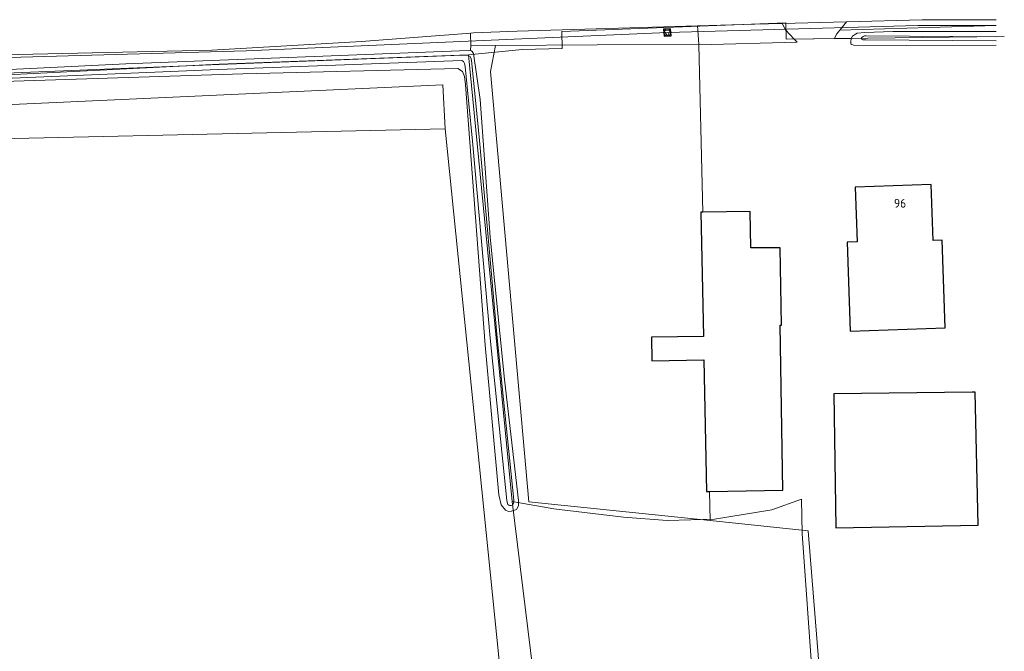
# Model space of a CAD drawing. Header units: metres. Extents: x 174255 to 175175, y 462028 to 462911.
# Tile 97 of 256: x 174850 to 174962, y 462150 to 462222. Entities that reach past the tile are written whole.
import ezdxf
from ezdxf.lldxf.tags import DXFTag

# ---------------------------------------------------------------- set-up
doc = ezdxf.new("R2010")
doc.units = ezdxf.units.M
for name, color, linetype, lineweight in [('B-WE-OG-BEBOUWING-G', 8, 'Continuous', 30), ('B-WE-OG-BEBOUWING_HUISNUMMER-T20', 8, 'Continuous', 20), ('B-WE-OG-BOS-G', 8, 'Continuous', 20), ('B-WE-OG-TERREIN_AGRARISCH-G', 8, 'Continuous', 20), ('B-WE-OG-TERREIN_GROEN-G', 8, 'Continuous', 20), ('B-WE-OG-WEG_HALFVERHARD-G', 8, 'Continuous', 20), ('B-WE-OG-WEG_ONVERHARD-G', 8, 'Continuous', 20), ('B-WE-OG-WEG_VERHARD_GESLOTEN -G', 8, 'Continuous', 20), ('B-WE-OG-WEG_VERHARD_OPEN -G', 8, 'Continuous', 20), ('B-WE-RI-PERSLEIDING-G', 8, 'RI-PERS', 20), ('B-WE-RI-PERSLEIDING_RIOOLPUT_POMPPUT-S', 8, 'Continuous', 20), ('B-WE-WH-WATERGANG_SLOOT_BODEM-G', 8, 'Continuous', 20), ('B-WE-WH-WATERGANG_SLOOT_INSTEEK-G', 8, 'Continuous', 20), ('B-XX-KG-GRENS_PERCEEL-G', 213, 'Continuous', 20)]:
    doc.layers.add(name, color=color, linetype=linetype, lineweight=lineweight)
doc.styles.add('NLCS-ISO-M500-T20', font='NLCS-ISO.ttf', dxfattribs={"height": 1})
doc.styles.get("Standard").update_dxf_attribs({"font": 'isocpeur.ttf'})
tags = doc.linetypes.add('RI-PERS', pattern='A,7,-2,["P",Standard,S=1.8,R=0,X=-0.5,Y=-0.9],-2,7,-2,[102,NLCS.SHX,S=1,R=180,X=0,Y=0],-2', length=22).pattern_tags.tags
tags[6] = DXFTag(74, 10)

# ---------------------------------------------------------------- blocks, each defined once
blk = doc.blocks.new('B-SRI-PUT_POMPPUT-SO')
at = {"lineweight": -3, "flags": 128}
blk.add_lwpolyline([(-2, -2), (2, -2), (2, 2), (-2, 2)], close=True, dxfattribs=at)
at = {"ltscale": 0.1, "flags": 128}
blk.add_lwpolyline([(-1.74, -0.98), (0, 2), (1.74, -0.98)], close=True, dxfattribs=at)
at = {"lineweight": -3}
blk.add_circle((0, 0), 2, dxfattribs=at)

msp = doc.modelspace()

# ---------------------------------------------------------------- linework, layer by layer
at = {"layer": 'B-WE-OG-BEBOUWING-G'}
for points in [[(174955.009, 462196.988), (174953.984, 462196.952), (174953.759, 462203.351), (174945.109, 462203.048), (174945.327, 462196.825), (174944.183, 462196.784), (174944.538, 462186.666), (174955.357, 462187.045), (174955.009, 462196.988)], [(174928.55, 462168.435), (174936.9, 462168.571), (174936.574, 462187.327), (174936.729, 462187.329), (174936.571, 462196.129), (174933.243, 462196.113), (174933.171, 462200.271), (174927.786, 462200.175), (174927.571, 462200.171), (174927.851, 462186.063), (174921.946, 462185.958), (174921.999, 462183.28), (174927.904, 462183.385), (174928.2, 462168.429), (174928.55, 462168.435)], [(174959.1, 462164.6), (174958.771, 462179.729), (174958.429, 462179.725), (174942.671, 462179.529), (174942.9, 462164.3), (174959.1, 462164.6)]]:
    msp.add_lwpolyline(points, dxfattribs=at)
at = {"layer": 'B-WE-OG-BOS-G'}
for points in [[(174904.198, 462219.155), (174901.383, 462219.083), (174901.381, 462218.588), (174901.545, 462218.445), (174901.71, 462218.241), (174902.463, 462213.002), (174903.596, 462197.342), (174905.227, 462181.176), (174906.825, 462167.413), (174906.827, 462166.778), (174906.583, 462166.368), (174906.031, 462166.203), (174906.004, 462166.199), (174905.703, 462166.161), (174905.355, 462166.303), (174904.841, 462166.915), (174904.571, 462168.061), (174903.024, 462185.071), (174900.792, 462214.673), (174900.698, 462215.605), (174900.435, 462216.173), (174899.938, 462216.532), (174875.472, 462215.924), (174844.639, 462214.949)], [(174928.63, 462165.123), (174907.993, 462167.24), (174903.627, 462216.188), (174904.198, 462219.155)], [(174824.192, 462209.335), (174823.899, 462210.852), (174837.594, 462211.911), (174898.197, 462214.649), (174898.496, 462209.672)], [(174898.496, 462209.672), (174898.496, 462209.669), (174904.846, 462146.963), (174931.437, 462144.317), (174936.067, 462082.801), (174933.335, 462080.506)], [(174941.153, 462146.57), (174939.749, 462163.965), (174928.63, 462165.123)]]:
    msp.add_lwpolyline(points, dxfattribs=at)
at = {"layer": 'B-WE-OG-TERREIN_AGRARISCH-G'}
msp.add_line((174928.63, 462165.123), (174928.55, 462168.435), dxfattribs=at)
msp.add_lwpolyline([(174927.786, 462200.175), (174927.327, 462219.218), (174927.325, 462219.295), (174904.198, 462219.155)], dxfattribs=at)
at = {"layer": 'B-WE-OG-TERREIN_GROEN-G'}
for points in [[(174927.174, 462221.378), (174933.7, 462221.571), (174936.824, 462221.653), (174937.171, 462220.9), (174938.167, 462219.872), (174938.5, 462219.529), (174927.327, 462219.218)], [(174943.357, 462220.884), (174961.143, 462221.408)], [(174816.671, 462214.671), (174817.8, 462216.071), (174819.6, 462217.429), (174820.086, 462217.621), (174825.49, 462218.106), (174848.195, 462218.08), (174871.945, 462218.602), (174888.961, 462219.573), (174901.361, 462220.54)], [(174944.668, 462219.918), (174942.749, 462219.927), (174943, 462220.429), (174943.357, 462220.884)], [(174824.192, 462209.335), (174827.455, 462208.084), (174898.496, 462209.672)]]:
    msp.add_lwpolyline(points, dxfattribs=at)
at = {"layer": 'B-WE-OG-WEG_HALFVERHARD-G'}
msp.add_lwpolyline([(174943.357, 462220.884), (174944.112, 462221.845), (174952.729, 462222.071), (174961.143, 462222.071)], dxfattribs=at)
at = {"layer": 'B-WE-OG-WEG_ONVERHARD-G'}
msp.add_lwpolyline([(174927.325, 462219.295), (174927.174, 462221.378), (174906.671, 462220.771), (174901.692, 462220.566), (174901.361, 462220.54), (174901.383, 462219.083)], dxfattribs=at)
at = {"layer": 'B-WE-OG-WEG_VERHARD_GESLOTEN -G'}
msp.add_line((174944.112, 462221.845), (174936.824, 462221.653), dxfattribs=at)
at = {"layer": 'B-WE-OG-WEG_VERHARD_OPEN -G'}
msp.add_line((174942.749, 462219.927), (174938.167, 462219.872), dxfattribs=at)
at = {"layer": 'B-WE-RI-PERSLEIDING-G', "ltscale": 0.4}
for points in [[(174961.143, 462221.394), (174952.252, 462221.424), (174923.749, 462220.614)], [(174923.749, 462220.614), (174875.862, 462218.54), (174850.217, 462217.811), (174847.343, 462217.779), (174824.062, 462217.611), (174821.886, 462217.301)]]:
    msp.add_lwpolyline(points, dxfattribs=at)
at = {"layer": 'B-WE-WH-WATERGANG_SLOOT_BODEM-G'}
for points in [[(174961.143, 462220.12), (174946.363, 462220.234), (174946.156, 462220.226), (174946.008, 462220.174), (174945.9, 462220.1), (174945.849, 462219.997), (174945.85, 462219.941)], [(174945.85, 462219.941), (174945.85, 462219.924), (174945.884, 462219.838), (174945.969, 462219.793), (174946.174, 462219.777), (174946.333, 462219.784), (174961.143, 462219.67)], [(174844.684, 462215.251), (174872.68, 462216.412), (174900.359, 462217.439), (174900.585, 462217.317), (174900.678, 462217.082), (174900.738, 462216.766), (174901.575, 462208.26), (174903.589, 462185.846), (174905.51, 462167.383), (174905.542, 462167.213), (174905.622, 462166.952), (174905.714, 462166.867), (174905.816, 462166.85), (174905.919, 462166.85), (174905.97, 462166.851), (174906.084, 462166.862), (174906.18, 462166.908), (174906.27, 462167.102), (174906.304, 462167.273), (174906.308, 462167.447), (174904.388, 462185.909), (174902.374, 462208.323), (174901.475, 462217.453), (174901.382, 462217.718), (174901.33, 462217.892), (174901.033, 462218.025), (174900.439, 462218.023), (174872.76, 462216.995), (174844.764, 462215.834)]]:
    msp.add_lwpolyline(points, dxfattribs=at)
at = {"layer": 'B-WE-WH-WATERGANG_SLOOT_INSTEEK-G'}
for points in [[(174944.668, 462219.918), (174944.797, 462220.188), (174945.145, 462220.435), (174945.339, 462220.528), (174946.209, 462220.633), (174949.382, 462220.745), (174961.143, 462220.735)], [(174961.143, 462219.188), (174950.923, 462219.142), (174944.923, 462219.165), (174944.729, 462219.236), (174944.636, 462219.338), (174944.636, 462219.372), (174944.635, 462219.594), (174944.665, 462219.911), (174944.668, 462219.918)], [(174844.085, 462215.519), (174844.084, 462215.602), (174844.283, 462216.18), (174862.176, 462217.054), (174901.094, 462218.587), (174901.381, 462218.588)]]:
    msp.add_lwpolyline(points, dxfattribs=at)
at = {"layer": 'B-XX-KG-GRENS_PERCEEL-G', "flags": 128}
for points in [[(174937.252, 462219.861), (174937.207, 462221.703), (174911.758, 462220.744), (174911.803, 462218.787), (174907.24, 462218.676), (174901.146, 462218.086)], [(174962.073, 462220.157), (174937.252, 462219.861)], [(174901.146, 462218.086), (174872.771, 462217.029), (174842.629, 462215.514), (174825.671, 462215.829), (174818.688, 462215.422)], [(174906.1, 462167.281), (174901.146, 462218.086)], [(174939.932, 462146.694), (174940.271, 462147.129), (174939.065, 462163.662), (174939.019, 462167.553), (174935.62, 462166.331), (174929.108, 462165.281), (174923.716, 462165.116), (174918.758, 462165.516), (174910.846, 462166.458), (174906.1, 462167.281)], [(174906.1, 462167.281), (174908.8, 462145.429)]]:
    msp.add_lwpolyline(points, dxfattribs=at)

# ---------------------------------------------------------------- block references
at = {"layer": 'B-WE-RI-PERSLEIDING_RIOOLPUT_POMPPUT-S', "xscale": 0.2, "yscale": 0.2, "zscale": 0.2, "rotation": 183.8491717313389}
msp.add_blockref('B-SRI-PUT_POMPPUT-SO', (174923.749, 462220.614), dxfattribs=at)

# ---------------------------------------------------------------- texts
at = {"layer": 'B-WE-OG-BEBOUWING_HUISNUMMER-T20', "style": 'NLCS-ISO-M500-T20'}
msp.add_text('96', height=1, dxfattribs=at).set_placement((174949.522, 462200.701))

doc.saveas('drawing.dxf')
